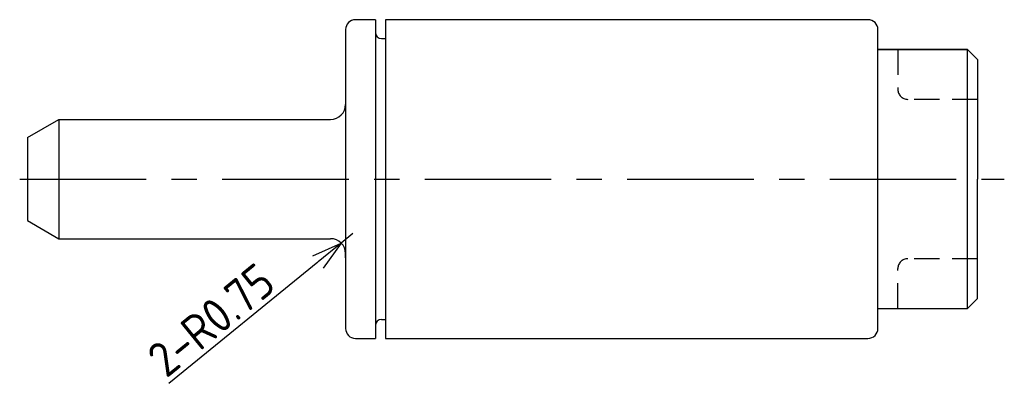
# Model space of a CAD drawing. Extents: x 213 to 384, y 65 to 182.
# Tile 3 of 10: x 276 to 325, y 117 to 136. Entities that reach past the tile are written whole.
import ezdxf

# ---------------------------------------------------------------- set-up
doc = ezdxf.new("R2010")
doc.units = 0
doc.header["$LTSCALE"] = 0.2
doc.linetypes.add('CENTER', pattern=[50.8, 31.75, -6.35, 6.35, -6.35])
doc.linetypes.add('HIDDEN', pattern=[9.525, 6.35, -3.175])
doc.layers.get('0').update_dxf_attribs({"linetype": 'CONTINUOUS'})
doc.layers.get('DEFPOINTS').update_dxf_attribs({"linetype": 'CONTINUOUS'})
for name, color, linetype in [('18-0-CON', 3, 'CONTINUOUS'), ('18-1-HID', 4, 'HIDDEN'), ('18-2-CEN', 1, 'CENTER'), ('35-0-CON', 7, 'CONTINUOUS')]:
    doc.layers.add(name, color=color, linetype=linetype)
doc.styles.add('DIMENSION', font='isocp.shx', dxfattribs={"bigfont": 'bigfont.shx'})
doc.dimstyles.get("Standard").update_dxf_attribs({"dimtxt": 0.18, "dimasz": 0.18, "dimexe": 0.18, "dimexo": 0.0625, "dimgap": 0.09, "dimtad": 0, "dimtih": 1, "dimtoh": 1, "dimzin": 0, "dimcen": 0.09, "dimazin": 3, "dimtfac": 1, "dimtofl": 0, "dimtmove": 0, "dimatfit": 3})

# ---------------------------------------------------------------- blocks, each defined once
blk = doc.blocks.new('*U98')
at = {"layer": '18-0-CON', "color": 161, "style": 'DIMENSION'}
blk.add_text('2-R0.75', height=1.75, rotation=39.1391, dxfattribs=at).set_placement((283.228, 117.87))
blk = doc.blocks.new('_OPEN30')
at = {"color": 0, "linetype": 'BYBLOCK'}
for p, q in [((-1, 0.268), (0, 0)), ((0, 0), (-1, -0.268)), ((0, 0), (-1, 0))]:
    blk.add_line(p, q, dxfattribs=at)
blk = doc.blocks.new('*D39')
at = {"layer": '18-0-CON', "color": 161}
for p, q in [((292.584, 125.163), (292.003, 124.689)), ((283.361, 117.656), (290.839, 123.742))]:
    blk.add_line(p, q, dxfattribs=at)
at = {"layer": 'DEFPOINTS', "color": 0}
for p in [(292.584, 125.163), (292.003, 124.689)]:
    blk.add_point(p, dxfattribs=at)
at = {"layer": '18-0-CON', "color": 161, "xscale": 1.5, "yscale": 1.5, "zscale": 1.5, "rotation": 39.13905979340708}
blk.add_blockref('_OPEN30', (292.003, 124.689), dxfattribs=at)
at = {"layer": '18-0-CON'}
blk.add_blockref('*U98', (0, 0), dxfattribs=at)

msp = doc.modelspace()

# ---------------------------------------------------------------- linework, layer by layer
at = {"layer": '18-1-HID'}
for p, q in [((319.932, 134.404), (319.932, 132.404)), ((323.932, 131.904), (320.432, 131.904)), ((323.932, 123.904), (320.432, 123.904)), ((319.932, 121.404), (319.932, 123.404))]:
    msp.add_line(p, q, dxfattribs=at)
for centre, start, end in [((320.432, 132.404), 180, 270), ((320.432, 123.404), 90, 180)]:
    msp.add_arc(centre, 0.5, start, end, dxfattribs=at)
at = {"layer": '18-2-CEN'}
msp.add_line((275.872, 127.904), (325.272, 127.904), dxfattribs=at)
at = {"layer": '35-0-CON'}
for p, q in [((293.722, 135.904), (292.722, 135.904)), ((293.722, 135.904), (293.722, 119.904)), ((294.222, 135.904), (294.222, 119.904)), ((318.432, 135.904), (294.222, 135.904)), ((292.222, 135.404), (292.222, 120.404)), ((318.932, 120.404), (318.932, 135.404)), ((318.932, 134.404), (318.932, 135.404)), ((294.022, 134.954), (294.222, 134.954)), ((318.932, 134.404), (323.432, 134.404)), ((323.432, 134.404), (318.932, 134.404)), ((323.432, 134.404), (323.932, 133.904)), ((323.432, 121.404), (323.432, 134.404)), ((323.932, 133.904), (323.932, 127.904)), ((292.222, 131.864), (292.222, 131.649)), ((276.272, 129.992), (277.842, 130.899)), ((277.842, 130.899), (277.842, 124.909)), ((277.842, 130.899), (291.472, 130.899)), ((276.272, 129.992), (276.272, 125.815)), ((292.222, 129.191), (292.222, 126.617)), ((323.932, 121.904), (323.932, 127.904)), ((276.272, 125.815), (277.842, 124.909)), ((277.842, 124.909), (291.472, 124.909)), ((292.222, 123.944), (292.222, 124.159)), ((323.432, 121.404), (323.932, 121.904)), ((318.932, 120.404), (318.932, 121.404)), ((318.932, 121.404), (323.432, 121.404)), ((294.022, 120.854), (294.222, 120.854)), ((292.722, 119.904), (293.722, 119.904)), ((294.222, 119.904), (318.432, 119.904))]:
    msp.add_line(p, q, dxfattribs=at)
for centre, radius, start, end in [((292.722, 135.404), 0.5, 90, 180), ((318.432, 135.404), 0.5, 0, 90), ((294.022, 135.254), 0.3, 180, 270), ((291.472, 131.649), 0.75, 270, 0), ((291.472, 124.159), 0.75, 0, 90), ((294.022, 120.554), 0.3, 90, 180), ((292.722, 120.404), 0.5, 180, 270), ((318.432, 120.404), 0.5, 270, 0)]:
    msp.add_arc(centre, radius, start, end, dxfattribs=at)

# ---------------------------------------------------------------- dimensions: what is measured, and where the dimension line sits
at = {"layer": '18-0-CON'}
dim = msp.add_radius_dim(center=(292.584, 125.163), mpoint=(292.003, 124.689), dimstyle='Standard', override={"dimscale": 0.5, "dimtxt": 3.5, "dimpost": '2-R<>'}, dxfattribs=at)
dim.commit()
dim.dimension.update_dxf_attribs({"geometry": '*D39', "text_midpoint": (285.808, 121.099)})

doc.saveas('drawing.dxf')
